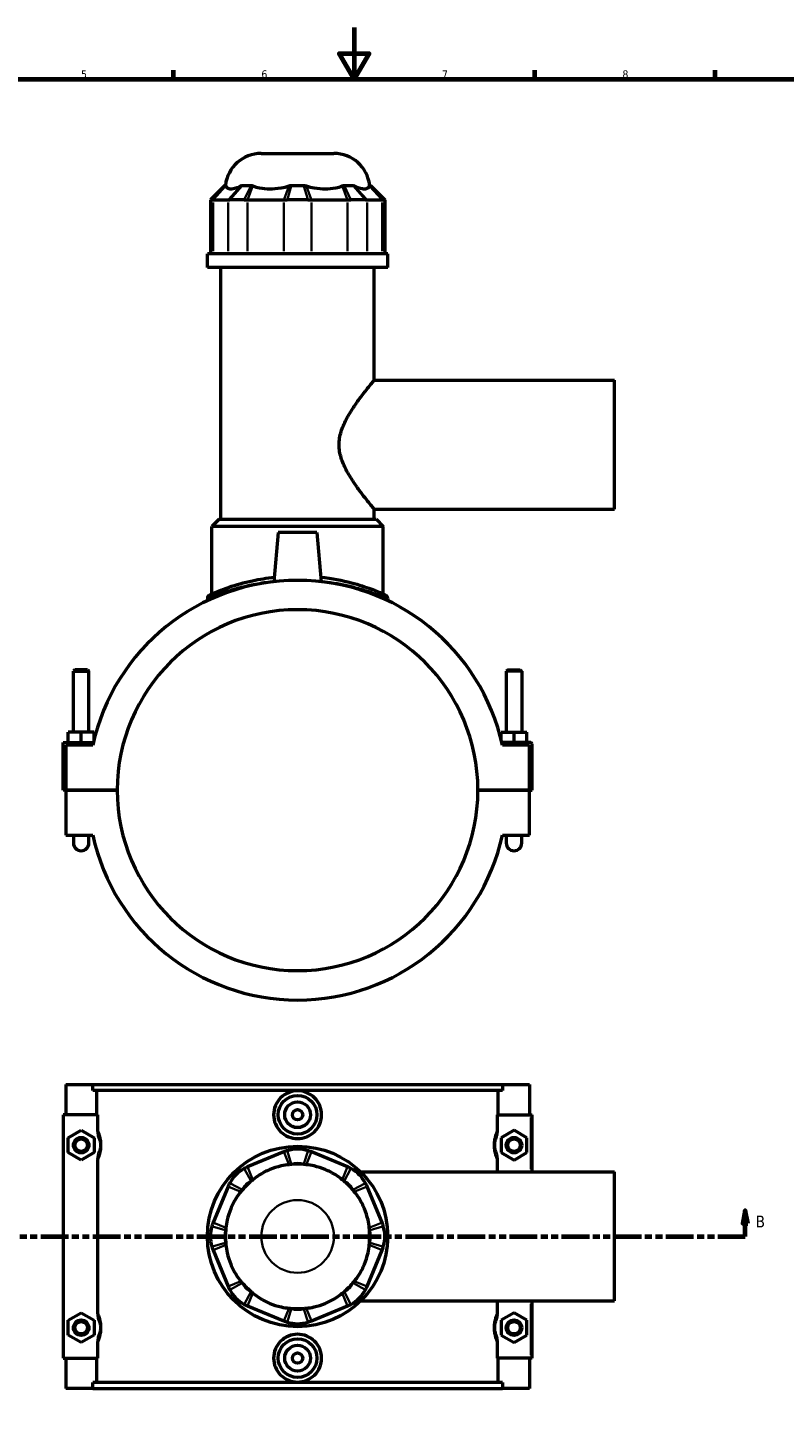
# Model space of a CAD drawing. Header units: millimetres. Extents: x 0 to 898, y -421 to 995.
# Tile 4 of 6: x 294 to 587, y 58 to 594. Entities that reach past the tile are written whole.
import ezdxf

# ---------------------------------------------------------------- set-up
doc = ezdxf.new("R2010")
doc.units = ezdxf.units.MM
doc.linetypes.add('DOUBLE_DASH_CHAIN', pattern=[1.2403, 0.6614, -0.0827, 0.1654, -0.0827, 0.1654, -0.0827])
for name, color, linetype, lineweight in [('Border (ANSI)', 7, 'Continuous', 70), ('Section Line (ANSI)', 7, 'DOUBLE_DASH_CHAIN', 70), ('Visible (ANSI)', 7, 'Continuous', 50), ('Visible Narrow (ANSI)', 7, 'Continuous', 35)]:
    doc.layers.add(name, color=color, linetype=linetype, lineweight=lineweight)
doc.styles.add('Label Text (ANSI)', font='tahoma.ttf')
doc.styles.add('Note Text (ANSI)', font='tahoma.ttf')

# ---------------------------------------------------------------- blocks, each defined once
blk = doc.blocks.new('Borders Default Border')
at = {"layer": 'Border (ANSI)'}
for p, q in [((350.42, 574), (350.42, 577.45)), ((490.58, 574), (490.58, 577.45)), ((560.67, 574), (560.67, 577.45))]:
    blk.add_line(p, q, dxfattribs=at)
at = {"layer": 'Border (ANSI)', "flags": 128}
for points in [[(420.5, 594), (420.5, 574), (414.73, 584), (426.27, 584), (420.5, 574)], [(20, 20), (20, 574), (821, 574), (821, 20), (20, 20)]]:
    blk.add_lwpolyline(points, dxfattribs=at)
at = {"layer": 'Border (ANSI)', "color": 230, "true_color": 0xff0080, "char_height": 3.05, "attachment_point": 7, "style": 'Note Text (ANSI)'}
for s, insert in [('5', (314.48, 574.34)), ('6', (384.49, 574.34)), ('7', (454.6, 574.4)), ('8', (524.63, 574.33))]:
    blk.add_mtext(s, dxfattribs=dict(at, insert=insert))
blk = doc.blocks.new('2dTransSection0')
at = {"layer": 'Section Line (ANSI)', "linetype": 'Continuous'}
for p, q in [((197.71, 135.1), (196.71, 130.1)), ((197.71, 130.1), (197.71, 135.1)), ((198.71, 130.1), (197.71, 135.1)), ((572.3, 135.1), (571.3, 130.1)), ((572.3, 130.1), (572.3, 135.1)), ((573.3, 130.1), (572.3, 135.1)), ((196.71, 130.1), (198.71, 130.1)), ((197.71, 125.1), (197.71, 130.1)), ((571.3, 130.1), (573.3, 130.1)), ((572.3, 125.1), (572.3, 130.1)), ((197.71, 125.1), (208.33, 125.1)), ((561.69, 125.1), (572.3, 125.1))]:
    blk.add_line(p, q, dxfattribs=at)
at = {"layer": 'Section Line (ANSI)', "linetype": 'DOUBLE_DASH_CHAIN', "ltscale": 16.303146}
blk.add_line((197.71, 125.1), (572.3, 125.1), dxfattribs=at)
at = {"layer": 'Section Line (ANSI)', "linetype": 'Continuous', "flags": 128}
for points in [[(198.71, 130.1), (197.71, 135.1), (196.71, 130.1), (198.71, 130.1)], [(573.3, 130.1), (572.3, 135.1), (571.3, 130.1), (573.3, 130.1)]]:
    blk.add_lwpolyline(points, dxfattribs=at)
at = {"layer": 'Section Line (ANSI)'}
for points in [[(198.71, 130.1), (197.71, 135.1), (196.71, 130.1), (198.71, 130.1)], [(573.3, 130.1), (572.3, 135.1), (571.3, 130.1), (573.3, 130.1)]]:
    blk.add_solid(points, dxfattribs=at)
at = {"layer": 'Section Line (ANSI)', "char_height": 4.57, "attachment_point": 7, "style": 'Label Text (ANSI)'}
for insert in [(190.96, 128.6), (576.26, 128.6)]:
    blk.add_mtext('B', dxfattribs=dict(at, insert=insert))

msp = doc.modelspace()

# ---------------------------------------------------------------- linework, layer by layer
at = {"layer": 'Visible (ANSI)'}
for p, q in [((384.438, 545.205), (412.624, 545.205)), ((370.285, 532.815), (364.685, 527.215)), ((370.285, 532.815), (370.634, 532.815)), ((377.11, 532.815), (380.5, 532.815)), ((396.134, 532.815), (400.928, 532.815)), ((416.562, 532.815), (419.953, 532.815)), ((426.428, 532.815), (426.778, 532.815)), ((426.778, 532.815), (432.378, 527.215)), ((365.267, 527.215), (364.685, 527.215)), ((364.685, 527.215), (364.685, 506.265)), ((365.75, 527.215), (371.563, 527.215)), ((377.835, 527.215), (372.185, 527.215)), ((379.14, 527.215), (393.174, 527.215)), ((402.527, 527.215), (394.536, 527.215)), ((403.889, 527.215), (417.922, 527.215)), ((424.878, 527.215), (419.228, 527.215)), ((425.499, 527.215), (431.312, 527.215)), ((432.378, 527.215), (431.796, 527.215)), ((432.378, 527.215), (432.378, 506.265)), ((433.531, 506.265), (363.531, 506.265)), ((363.531, 500.955), (363.531, 506.265)), ((433.531, 500.955), (433.531, 506.265)), ((433.531, 500.955), (363.531, 500.955)), ((368.781, 403.305), (368.781, 500.955)), ((428.281, 457.205), (428.281, 500.955)), ((428.281, 457.205), (521.531, 457.205)), ((521.531, 407.205), (521.531, 457.205)), ((428.281, 407.205), (521.531, 407.205)), ((428.281, 403.305), (428.281, 407.205)), ((368.081, 403.305), (365.281, 400.505)), ((368.081, 403.305), (428.981, 403.305)), ((428.981, 403.305), (431.781, 400.505)), ((431.781, 400.505), (365.281, 400.505)), ((365.281, 374.246), (365.281, 400.505)), ((391.031, 398.205), (389.358, 379.083)), ((406.031, 398.205), (391.031, 398.205)), ((406.031, 398.205), (407.704, 379.083)), ((431.781, 374.246), (431.781, 400.505)), ((363.531, 372.558), (363.531, 371.692)), ((433.531, 372.558), (433.531, 371.692)), ((312.131, 344.922), (311.531, 344.322)), ((311.531, 344.322), (317.531, 344.322)), ((311.531, 320.705), (311.531, 344.322)), ((316.931, 344.922), (312.131, 344.922)), ((316.931, 344.922), (317.531, 344.322)), ((317.531, 320.705), (317.531, 344.322)), ((480.131, 344.922), (479.531, 344.322)), ((485.531, 344.322), (479.531, 344.322)), ((479.531, 344.322), (479.531, 320.705)), ((480.131, 344.922), (484.931, 344.922)), ((484.931, 344.922), (485.531, 344.322)), ((485.531, 344.322), (485.531, 320.705)), ((307.531, 316.705), (319.265, 316.705)), ((307.531, 298.255), (307.531, 316.705)), ((314.531, 320.705), (309.531, 320.705)), ((309.531, 316.705), (309.531, 320.705)), ((319.531, 320.705), (314.531, 320.705)), ((314.531, 316.705), (314.531, 320.705)), ((319.531, 317.809), (319.531, 320.705)), ((477.531, 320.705), (482.531, 320.705)), ((477.531, 317.809), (477.531, 320.705)), ((489.031, 316.705), (477.797, 316.705)), ((482.531, 316.705), (482.531, 320.705)), ((482.531, 320.705), (487.531, 320.705)), ((487.531, 316.705), (487.531, 320.705)), ((489.531, 298.255), (489.531, 316.205)), ((319.039, 315.705), (308.531, 315.705)), ((308.531, 315.705), (308.531, 298.255)), ((488.531, 315.705), (478.024, 315.705)), ((488.531, 298.255), (488.531, 315.705)), ((308.531, 298.255), (307.531, 298.255)), ((308.531, 298.255), (328.531, 298.255)), ((308.531, 298.155), (308.531, 280.705)), ((328.531, 298.155), (308.531, 298.155)), ((311.531, 298.155), (311.531, 298.255)), ((317.531, 298.155), (317.531, 298.255)), ((468.531, 298.255), (488.531, 298.255)), ((488.531, 298.155), (468.531, 298.155)), ((479.531, 298.255), (479.531, 298.155)), ((485.531, 298.255), (485.531, 298.155)), ((488.531, 298.255), (489.531, 298.255)), ((488.531, 280.705), (488.531, 298.155)), ((308.531, 280.705), (319.039, 280.705)), ((311.531, 280.705), (311.531, 277.705)), ((317.531, 277.705), (317.531, 280.705)), ((478.024, 280.705), (488.531, 280.705)), ((479.531, 280.705), (479.531, 277.705)), ((485.531, 277.705), (485.531, 280.705)), ((308.531, 184.101), (308.531, 172.301)), ((308.531, 184.101), (319.039, 184.101)), ((319.039, 184.101), (478.024, 184.101)), ((319.039, 181.741), (319.039, 184.101)), ((478.024, 184.101), (478.024, 181.741)), ((478.024, 184.101), (488.531, 184.101)), ((488.531, 184.101), (488.531, 172.301)), ((478.024, 181.741), (319.039, 181.741)), ((320.674, 172.301), (320.674, 181.741)), ((476.389, 172.301), (476.389, 181.741)), ((320.905, 172.301), (307.531, 172.301)), ((307.531, 172.301), (307.531, 77.901)), ((320.905, 172.301), (320.905, 166.538)), ((476.157, 166.538), (476.157, 172.301)), ((476.157, 172.301), (489.031, 172.301)), ((489.031, 172.301), (489.531, 172.301)), ((489.531, 150.101), (489.531, 172.301)), ((309.531, 163.387), (314.531, 166.274)), ((314.531, 166.274), (319.531, 163.387)), ((482.531, 166.274), (477.531, 163.387)), ((487.531, 163.387), (482.531, 166.274)), ((309.531, 157.614), (309.531, 163.387)), ((319.531, 163.387), (319.531, 157.614)), ((477.531, 163.387), (477.531, 157.614)), ((487.531, 157.614), (487.531, 163.387)), ((314.531, 154.727), (309.531, 157.614)), ((319.531, 157.614), (314.531, 154.727)), ((393.174, 157.881), (379.14, 152.068)), ((417.922, 152.068), (403.889, 157.881)), ((477.531, 157.614), (482.531, 154.727)), ((482.531, 154.727), (487.531, 157.614)), ((320.905, 154.463), (320.905, 95.738)), ((423.026, 150.101), (521.531, 150.101)), ((476.157, 150.101), (476.157, 154.463)), ((521.531, 100.101), (521.531, 150.101)), ((371.563, 144.492), (365.75, 130.458)), ((431.312, 130.458), (425.499, 144.492)), ((365.75, 119.743), (371.563, 105.709)), ((425.499, 105.709), (431.312, 119.743)), ((379.14, 98.133), (393.174, 92.32)), ((403.889, 92.32), (417.922, 98.133)), ((423.026, 100.101), (521.531, 100.101)), ((476.157, 95.738), (476.157, 100.101)), ((489.531, 77.901), (489.531, 100.101)), ((309.531, 92.587), (314.531, 95.474)), ((309.531, 86.814), (309.531, 92.587)), ((314.531, 95.474), (319.531, 92.587)), ((319.531, 92.587), (319.531, 86.814)), ((482.531, 95.474), (477.531, 92.587)), ((477.531, 92.587), (477.531, 86.814)), ((487.531, 92.587), (482.531, 95.474)), ((487.531, 86.814), (487.531, 92.587)), ((314.531, 83.927), (309.531, 86.814)), ((319.531, 86.814), (314.531, 83.927)), ((477.531, 86.814), (482.531, 83.927)), ((482.531, 83.927), (487.531, 86.814)), ((320.905, 83.663), (320.905, 77.901)), ((476.157, 77.901), (476.157, 83.663)), ((307.531, 77.901), (320.905, 77.901)), ((308.531, 77.901), (308.531, 66.101)), ((320.674, 68.461), (320.674, 77.901)), ((489.031, 77.901), (476.157, 77.901)), ((476.389, 68.461), (476.389, 77.901)), ((488.531, 77.901), (488.531, 66.101)), ((489.531, 77.901), (489.031, 77.901)), ((319.039, 66.101), (308.531, 66.101)), ((478.024, 68.461), (319.039, 68.461)), ((319.039, 66.101), (319.039, 68.461)), ((319.039, 66.101), (478.024, 66.101)), ((478.024, 68.461), (478.024, 66.101)), ((488.531, 66.101), (478.024, 66.101))]:
    msp.add_line(p, q, dxfattribs=at)
for centre, radius in [((398.531, 172.301), 7.5), ((398.531, 172.301), 5), ((398.531, 172.301), 2), ((314.531, 160.501), 3), ((314.531, 160.501), 2.4), ((482.531, 160.501), 3), ((482.531, 160.501), 2.4), ((398.531, 125.101), 35), ((314.531, 89.701), 3), ((314.531, 89.701), 2.4), ((482.531, 89.701), 3), ((482.531, 89.701), 2.4), ((398.531, 77.901), 7.5), ((398.531, 77.901), 5), ((398.531, 77.901), 2)]:
    msp.add_circle(centre, radius, dxfattribs=at)
for centre, radius, start, end in [((384.438, 531.205), 14, 90, 173.39637), ((412.624, 531.205), 14, 6.60363, 90), ((398.531, 298.205), 81.396, 12.41543, 167.58457), ((364.931, 372.558), 1.4, 114.31828, 180), ((432.131, 372.558), 1.4, 0, 65.68172), ((398.531, 298.205), 70, 0.04093, 179.95907), ((489.031, 316.205), 0.5, 0, 90), ((398.531, 298.205), 70, 180.04093, 359.95907), ((398.531, 298.205), 81.396, 192.41543, 347.58457), ((314.531, 277.705), 3, 180, 0), ((482.531, 277.705), 3, 180, 0), ((398.531, 144.947), 14, 73.41857, 106.58143), ((384.498, 139.134), 14, 118.41857, 151.58143), ((398.531, 144.947), 8.4, 73.41857, 106.58143), ((398.531, 125.101), 28, 85.08871, 94.91129), ((412.565, 139.134), 14, 28.41857, 61.58143), ((384.498, 139.134), 8.4, 118.41857, 151.58143), ((398.531, 125.101), 28, 130.08871, 139.91129), ((412.565, 139.134), 8.4, 28.41857, 61.58143), ((398.531, 125.101), 28, 40.08871, 49.91129), ((378.685, 125.101), 14, 163.41857, 196.58143), ((418.378, 125.101), 14, 343.41857, 16.58143), ((378.685, 125.101), 8.4, 163.41857, 196.58143), ((398.531, 125.101), 28, 175.08871, 184.91129), ((418.378, 125.101), 8.4, 343.41857, 16.58143), ((398.531, 125.101), 28, 355.08871, 4.91129), ((384.498, 111.067), 14, 208.41857, 241.58143), ((384.498, 111.067), 8.4, 208.41857, 241.58143), ((398.531, 125.101), 28, 220.08871, 229.91129), ((412.565, 111.067), 8.4, 298.41857, 331.58143), ((398.531, 125.101), 28, 310.08871, 319.91129), ((412.565, 111.067), 14, 298.41857, 331.58143), ((398.531, 105.254), 8.4, 253.41857, 286.58143), ((398.531, 125.101), 28, 265.08871, 274.91129), ((398.531, 105.254), 14, 253.41857, 286.58143)]:
    msp.add_arc(centre, radius, start, end, dxfattribs=at)
for points in [[(370.634, 532.815), (370.652, 532.745), (370.674, 532.664), (370.701, 532.574)], [(376.514, 532.574), (376.71, 532.665), (376.909, 532.746), (377.11, 532.815)], [(380.5, 532.815), (380.729, 532.745), (380.959, 532.664), (381.191, 532.574)], [(395.224, 532.574), (395.529, 532.665), (395.832, 532.746), (396.134, 532.815)], [(400.928, 532.815), (401.234, 532.745), (401.538, 532.664), (401.838, 532.574)], [(415.872, 532.574), (416.106, 532.665), (416.336, 532.746), (416.562, 532.815)], [(419.953, 532.815), (420.156, 532.745), (420.355, 532.664), (420.548, 532.574)], [(426.361, 532.574), (426.388, 532.665), (426.41, 532.746), (426.428, 532.815)], [(396.134, 152.998), (395.828, 152.98), (395.525, 152.957), (395.224, 152.931)], [(401.838, 152.931), (401.534, 152.958), (401.23, 152.98), (400.928, 152.998)], [(381.191, 147.118), (380.956, 146.922), (380.726, 146.723), (380.5, 146.522)], [(416.562, 146.522), (416.333, 146.725), (416.103, 146.924), (415.872, 147.118)], [(377.11, 143.132), (376.906, 142.903), (376.708, 142.672), (376.514, 142.441)], [(420.548, 142.441), (420.352, 142.675), (420.153, 142.906), (419.953, 143.132)], [(370.701, 128.407), (370.674, 128.103), (370.652, 127.8), (370.634, 127.498)], [(426.428, 127.498), (426.41, 127.804), (426.388, 128.107), (426.361, 128.407)], [(370.634, 122.703), (370.652, 122.397), (370.674, 122.094), (370.701, 121.794)], [(426.361, 121.794), (426.388, 122.098), (426.41, 122.401), (426.428, 122.703)], [(376.514, 107.76), (376.71, 107.526), (376.909, 107.295), (377.11, 107.069)], [(419.953, 107.069), (420.156, 107.298), (420.355, 107.529), (420.548, 107.76)], [(380.5, 103.679), (380.729, 103.476), (380.959, 103.277), (381.191, 103.083)], [(415.872, 103.083), (416.106, 103.279), (416.336, 103.478), (416.562, 103.679)], [(395.224, 97.27), (395.529, 97.243), (395.832, 97.221), (396.134, 97.203)], [(400.928, 97.203), (401.234, 97.221), (401.538, 97.244), (401.838, 97.27)]]:
    msp.add_open_spline(points, degree=3, dxfattribs=at)
for points, knots in [([(370.701, 532.574), (370.792, 532.276), (370.955, 532.026), (371.532, 531.581), (372.024, 531.461), (372.579, 531.461), (373.133, 531.461), (373.849, 531.581), (375.248, 532.026), (375.873, 532.276), (376.514, 532.574)], [-0.7350126, -0.7350126, -0.7350126, -0.7350126, -0.4346771, -0.4346771, 0, 0, 0, 0.4346771, 0.4346771, 0.7350126, 0.7350126, 0.7350126, 0.7350126]), ([(381.191, 532.574), (381.96, 532.276), (382.817, 532.026), (385.032, 531.581), (386.443, 531.461), (387.781, 531.461), (389.12, 531.461), (390.624, 531.581), (393.179, 532.026), (394.227, 532.276), (395.224, 532.574)], [-0.7350126, -0.7350126, -0.7350126, -0.7350126, -0.4346771, -0.4346771, 0, 0, 0, 0.4346771, 0.4346771, 0.7350126, 0.7350126, 0.7350126, 0.7350126]), ([(401.838, 532.574), (402.836, 532.276), (403.883, 532.026), (406.439, 531.581), (407.942, 531.461), (409.281, 531.461), (410.62, 531.461), (412.031, 531.581), (414.246, 532.026), (415.102, 532.276), (415.872, 532.574)], [-0.7350126, -0.7350126, -0.7350126, -0.7350126, -0.4346771, -0.4346771, 0, 0, 0, 0.4346771, 0.4346771, 0.7350126, 0.7350126, 0.7350126, 0.7350126]), ([(420.548, 532.574), (421.19, 532.276), (421.815, 532.026), (423.214, 531.581), (423.929, 531.461), (424.484, 531.461), (425.038, 531.461), (425.53, 531.581), (426.107, 532.026), (426.27, 532.276), (426.361, 532.574)], [-0.7350126, -0.7350126, -0.7350126, -0.7350126, -0.4346771, -0.4346771, 0, 0, 0, 0.4346771, 0.4346771, 0.7350126, 0.7350126, 0.7350126, 0.7350126]), ([(365.267, 527.215), (365.336, 527.215), (365.41, 527.215), (365.572, 527.215), (365.658, 527.215), (365.75, 527.215)], [0.28940049, 0.28940049, 0.28940049, 0.28940049, 0.34104978, 0.34104978, 0.39269908, 0.39269908, 0.39269908, 0.39269908]), ([(371.563, 527.215), (371.656, 527.215), (371.754, 527.215), (371.961, 527.215), (372.07, 527.215), (372.185, 527.215)], [-0.39269908, -0.39269908, -0.39269908, -0.39269908, -0.34104978, -0.34104978, -0.28940049, -0.28940049, -0.28940049, -0.28940049]), ([(377.835, 527.215), (378.047, 527.215), (378.262, 527.215), (378.697, 527.215), (378.917, 527.215), (379.14, 527.215)], [0.28940049, 0.28940049, 0.28940049, 0.28940049, 0.34104978, 0.34104978, 0.39269908, 0.39269908, 0.39269908, 0.39269908]), ([(393.174, 527.215), (393.396, 527.215), (393.621, 527.215), (394.076, 527.215), (394.305, 527.215), (394.536, 527.215)], [-0.39269908, -0.39269908, -0.39269908, -0.39269908, -0.34104978, -0.34104978, -0.28940049, -0.28940049, -0.28940049, -0.28940049]), ([(402.527, 527.215), (402.758, 527.215), (402.987, 527.215), (403.441, 527.215), (403.666, 527.215), (403.889, 527.215)], [0.28940049, 0.28940049, 0.28940049, 0.28940049, 0.34104978, 0.34104978, 0.39269908, 0.39269908, 0.39269908, 0.39269908]), ([(417.922, 527.215), (418.145, 527.215), (418.365, 527.215), (418.801, 527.215), (419.016, 527.215), (419.228, 527.215)], [-0.39269908, -0.39269908, -0.39269908, -0.39269908, -0.34104978, -0.34104978, -0.28940049, -0.28940049, -0.28940049, -0.28940049]), ([(424.878, 527.215), (424.992, 527.215), (425.102, 527.215), (425.309, 527.215), (425.407, 527.215), (425.499, 527.215)], [0.28940049, 0.28940049, 0.28940049, 0.28940049, 0.34104978, 0.34104978, 0.39269908, 0.39269908, 0.39269908, 0.39269908]), ([(431.312, 527.215), (431.404, 527.215), (431.491, 527.215), (431.652, 527.215), (431.727, 527.215), (431.796, 527.215)], [-0.39269908, -0.39269908, -0.39269908, -0.39269908, -0.34104978, -0.34104978, -0.28940049, -0.28940049, -0.28940049, -0.28940049]), ([(428.281, 407.205), (428.281, 407.205), (428.138, 407.375), (427.57, 408.055), (427.145, 408.566), (426.073, 409.876), (425.425, 410.676), (424.004, 412.48), (423.231, 413.483), (421.653, 415.619), (420.783, 416.84), (419.047, 419.485), (418.179, 420.908), (416.622, 423.908), (415.932, 425.485), (414.947, 428.762), (414.658, 430.463), (414.658, 433.947), (414.947, 435.648), (415.932, 438.925), (416.622, 440.503), (418.179, 443.503), (419.047, 444.926), (420.783, 447.571), (421.653, 448.791), (423.231, 450.928), (424.004, 451.931), (425.425, 453.735), (426.073, 454.535), (427.145, 455.845), (427.57, 456.356), (428.138, 457.036), (428.281, 457.205), (428.281, 457.205)], [4.0905931, 4.0905931, 4.0905931, 4.0905931, 4.5906728, 4.5906728, 5.0907525, 5.0907525, 5.5908322, 5.5908322, 6.0909119, 6.0909119, 6.6134805, 6.6134805, 7.136049, 7.136049, 7.6586176, 7.6586176, 8.1811862, 8.1811862, 8.7037547, 8.7037547, 9.2263233, 9.2263233, 9.7488919, 9.7488919, 10.2714604, 10.2714604, 10.7715401, 10.7715401, 11.2716198, 11.2716198, 11.7716996, 11.7716996, 12.2717793, 12.2717793, 12.2717793, 12.2717793]), ([(389.502, 380.703), (386.525, 380.376), (383.672, 379.9), (377.576, 378.587), (374.497, 377.686), (368.8, 375.761), (366.49, 374.774), (364.674, 373.98), (364.359, 373.84), (364.358, 373.838)], [16.9431715, 16.9431715, 16.9431715, 16.9431715, 17.8604782, 17.8604782, 19.0748811, 19.0748811, 20.5952155, 20.5952155, 21.3885978, 21.3885978, 21.3885978, 21.3885978]), ([(432.708, 373.834), (432.708, 373.834), (432.292, 374.025), (430.537, 374.785), (429.048, 375.411), (425.028, 376.885), (422.429, 377.743), (415.934, 379.433), (411.881, 380.226), (407.561, 380.703)], [10.6942953, 10.6942953, 10.6942953, 10.6942953, 11.5988181, 11.5988181, 12.6643044, 12.6643044, 13.8076192, 13.8076192, 15.1397254, 15.1397254, 15.1397254, 15.1397254]), ([(407.846, 172.301), (407.846, 171.132), (407.61, 169.887), (406.655, 167.601), (405.936, 166.559), (404.28, 164.917), (403.234, 164.207), (400.943, 163.265), (399.698, 163.033), (397.364, 163.033), (396.119, 163.265), (393.828, 164.207), (392.782, 164.917), (391.127, 166.559), (390.407, 167.601), (389.452, 169.887), (389.216, 171.132), (389.216, 173.469), (389.452, 174.714), (390.407, 177), (391.127, 178.042), (392.782, 179.684), (393.828, 180.394), (396.119, 181.336), (397.364, 181.568), (399.698, 181.568), (400.943, 181.336), (403.234, 180.394), (404.28, 179.684), (405.936, 178.042), (406.655, 177), (407.61, 174.714), (407.846, 173.469), (407.846, 172.301)], [0, 0, 0, 0, 0.3505373, 0.3505373, 0.7010747, 0.7010747, 1.0511954, 1.0511954, 1.4013162, 1.4013162, 1.7514369, 1.7514369, 2.1015577, 2.1015577, 2.452095, 2.452095, 2.8026324, 2.8026324, 3.1531697, 3.1531697, 3.503707, 3.503707, 3.8538278, 3.8538278, 4.2039485, 4.2039485, 4.5540693, 4.5540693, 4.9041901, 4.9041901, 5.2547274, 5.2547274, 5.6052647, 5.6052647, 5.6052647, 5.6052647]), ([(320.905, 166.538), (320.905, 165.921), (320.973, 165.307), (321.211, 164.161), (321.367, 163.635), (321.56, 163.116)], [-0.35221227, -0.35221227, -0.35221227, -0.35221227, -0.1661957, -0.1661957, 0, 0, 0, 0]), ([(475.502, 163.116), (475.7, 163.647), (475.859, 164.186), (476.092, 165.333), (476.157, 165.934), (476.157, 166.538)], [-0.35055077, -0.35055077, -0.35055077, -0.35055077, -0.18121629, -0.18121629, 0, 0, 0, 0]), ([(321.56, 163.116), (321.584, 163.052), (321.608, 162.986), (321.68, 162.774), (321.728, 162.619), (321.824, 162.264), (321.871, 162.061), (321.938, 161.689), (321.962, 161.53), (322, 161.2), (322.014, 161.03), (322.028, 160.739), (322.031, 160.62), (322.031, 160.501), (322.031, 160.381), (322.028, 160.262), (322.014, 159.971), (322, 159.801), (321.962, 159.471), (321.938, 159.312), (321.871, 158.941), (321.824, 158.738), (321.728, 158.382), (321.68, 158.227), (321.608, 158.015), (321.584, 157.949), (321.56, 157.885)], [0.8813433, 0.8813433, 0.8813433, 0.8813433, 0.946778, 0.946778, 1.0837523, 1.0837523, 1.2350656, 1.2350656, 1.3387175, 1.3387175, 1.440437, 1.440437, 1.5096969, 1.5096969, 1.5096969, 1.5789567, 1.5789567, 1.6806763, 1.6806763, 1.7843281, 1.7843281, 1.9356414, 1.9356414, 2.0726158, 2.0726158, 2.1380505, 2.1380505, 2.1380505, 2.1380505]), ([(475.502, 157.885), (475.478, 157.949), (475.455, 158.015), (475.382, 158.227), (475.334, 158.382), (475.239, 158.738), (475.192, 158.941), (475.124, 159.312), (475.1, 159.471), (475.062, 159.801), (475.048, 159.971), (475.034, 160.262), (475.031, 160.381), (475.031, 160.501), (475.031, 160.62), (475.034, 160.739), (475.048, 161.03), (475.062, 161.2), (475.1, 161.53), (475.124, 161.689), (475.192, 162.061), (475.239, 162.264), (475.334, 162.619), (475.382, 162.774), (475.455, 162.986), (475.478, 163.052), (475.502, 163.116)], [0.8813433, 0.8813433, 0.8813433, 0.8813433, 0.9467782, 0.9467782, 1.0837524, 1.0837524, 1.2350656, 1.2350656, 1.3387175, 1.3387175, 1.440437, 1.440437, 1.5096969, 1.5096969, 1.5096969, 1.5789567, 1.5789567, 1.6806763, 1.6806763, 1.7843281, 1.7843281, 1.9356413, 1.9356413, 2.0726156, 2.0726156, 2.1380505, 2.1380505, 2.1380505, 2.1380505]), ([(321.56, 157.885), (321.363, 157.354), (321.203, 156.815), (320.97, 155.668), (320.905, 155.067), (320.905, 154.463)], [-0.35055077, -0.35055077, -0.35055077, -0.35055077, -0.18121629, -0.18121629, 0, 0, 0, 0]), ([(394.536, 158.365), (394.305, 158.296), (394.076, 158.221), (393.621, 158.06), (393.396, 157.974), (393.174, 157.881)], [0.28940049, 0.28940049, 0.28940049, 0.28940049, 0.34104978, 0.34104978, 0.39269908, 0.39269908, 0.39269908, 0.39269908]), ([(403.889, 157.881), (403.666, 157.974), (403.441, 158.06), (402.987, 158.221), (402.758, 158.296), (402.527, 158.365)], [-0.39269908, -0.39269908, -0.39269908, -0.39269908, -0.34104978, -0.34104978, -0.28940049, -0.28940049, -0.28940049, -0.28940049]), ([(476.157, 154.463), (476.157, 155.08), (476.089, 155.694), (475.852, 156.84), (475.695, 157.366), (475.502, 157.885)], [-0.35221227, -0.35221227, -0.35221227, -0.35221227, -0.1661957, -0.1661957, 0, 0, 0, 0]), ([(379.14, 152.068), (378.917, 151.976), (378.697, 151.878), (378.262, 151.671), (378.047, 151.562), (377.835, 151.447)], [-0.39269908, -0.39269908, -0.39269908, -0.39269908, -0.34104978, -0.34104978, -0.28940049, -0.28940049, -0.28940049, -0.28940049]), ([(395.224, 152.931), (394.227, 152.84), (393.179, 152.676), (390.624, 152.099), (389.12, 151.607), (387.781, 151.053), (386.443, 150.498), (385.032, 149.783), (382.817, 148.384), (381.96, 147.759), (381.191, 147.118)], [-0.7350126, -0.7350126, -0.7350126, -0.7350126, -0.4346771, -0.4346771, 0, 0, 0, 0.4346771, 0.4346771, 0.7350126, 0.7350126, 0.7350126, 0.7350126]), ([(415.872, 147.118), (415.102, 147.759), (414.246, 148.384), (412.031, 149.783), (410.62, 150.498), (409.281, 151.053), (407.942, 151.607), (406.439, 152.099), (403.883, 152.676), (402.836, 152.84), (401.838, 152.931)], [-0.7350126, -0.7350126, -0.7350126, -0.7350126, -0.4346771, -0.4346771, 0, 0, 0, 0.4346771, 0.4346771, 0.7350126, 0.7350126, 0.7350126, 0.7350126]), ([(419.228, 151.447), (419.016, 151.562), (418.801, 151.671), (418.365, 151.878), (418.145, 151.976), (417.922, 152.068)], [0.28940049, 0.28940049, 0.28940049, 0.28940049, 0.34104978, 0.34104978, 0.39269908, 0.39269908, 0.39269908, 0.39269908]), ([(372.185, 145.797), (372.07, 145.585), (371.961, 145.37), (371.754, 144.935), (371.656, 144.714), (371.563, 144.492)], [0.28940049, 0.28940049, 0.28940049, 0.28940049, 0.34104978, 0.34104978, 0.39269908, 0.39269908, 0.39269908, 0.39269908]), ([(425.499, 144.492), (425.407, 144.714), (425.309, 144.935), (425.102, 145.37), (424.992, 145.585), (424.878, 145.797)], [-0.39269908, -0.39269908, -0.39269908, -0.39269908, -0.34104978, -0.34104978, -0.28940049, -0.28940049, -0.28940049, -0.28940049]), ([(376.514, 142.441), (375.873, 141.671), (375.248, 140.815), (373.849, 138.6), (373.133, 137.189), (372.579, 135.85), (372.024, 134.512), (371.532, 133.008), (370.955, 130.453), (370.792, 129.405), (370.701, 128.407)], [-0.7350126, -0.7350126, -0.7350126, -0.7350126, -0.4346771, -0.4346771, 0, 0, 0, 0.4346771, 0.4346771, 0.7350126, 0.7350126, 0.7350126, 0.7350126]), ([(426.361, 128.407), (426.27, 129.405), (426.107, 130.453), (425.53, 133.008), (425.038, 134.512), (424.484, 135.85), (423.929, 137.189), (423.214, 138.6), (421.815, 140.815), (421.19, 141.671), (420.548, 142.441)], [-0.7350126, -0.7350126, -0.7350126, -0.7350126, -0.4346771, -0.4346771, 0, 0, 0, 0.4346771, 0.4346771, 0.7350126, 0.7350126, 0.7350126, 0.7350126]), ([(365.75, 130.458), (365.658, 130.235), (365.572, 130.01), (365.41, 129.556), (365.336, 129.327), (365.267, 129.096)], [-0.39269908, -0.39269908, -0.39269908, -0.39269908, -0.34104978, -0.34104978, -0.28940049, -0.28940049, -0.28940049, -0.28940049]), ([(431.796, 129.096), (431.727, 129.327), (431.652, 129.556), (431.491, 130.01), (431.404, 130.235), (431.312, 130.458)], [0.28940049, 0.28940049, 0.28940049, 0.28940049, 0.34104978, 0.34104978, 0.39269908, 0.39269908, 0.39269908, 0.39269908]), ([(365.267, 121.105), (365.336, 120.874), (365.41, 120.645), (365.572, 120.191), (365.658, 119.966), (365.75, 119.743)], [0.28940049, 0.28940049, 0.28940049, 0.28940049, 0.34104978, 0.34104978, 0.39269908, 0.39269908, 0.39269908, 0.39269908]), ([(370.701, 121.794), (370.792, 120.796), (370.955, 119.748), (371.532, 117.193), (372.024, 115.689), (372.579, 114.351), (373.133, 113.012), (373.849, 111.601), (375.248, 109.386), (375.873, 108.53), (376.514, 107.76)], [-0.7350126, -0.7350126, -0.7350126, -0.7350126, -0.4346771, -0.4346771, 0, 0, 0, 0.4346771, 0.4346771, 0.7350126, 0.7350126, 0.7350126, 0.7350126]), ([(420.548, 107.76), (421.19, 108.53), (421.815, 109.386), (423.214, 111.601), (423.929, 113.012), (424.484, 114.351), (425.038, 115.689), (425.53, 117.193), (426.107, 119.748), (426.27, 120.796), (426.361, 121.794)], [-0.7350126, -0.7350126, -0.7350126, -0.7350126, -0.4346771, -0.4346771, 0, 0, 0, 0.4346771, 0.4346771, 0.7350126, 0.7350126, 0.7350126, 0.7350126]), ([(431.312, 119.743), (431.404, 119.966), (431.491, 120.191), (431.652, 120.645), (431.727, 120.874), (431.796, 121.105)], [-0.39269908, -0.39269908, -0.39269908, -0.39269908, -0.34104978, -0.34104978, -0.28940049, -0.28940049, -0.28940049, -0.28940049]), ([(371.563, 105.709), (371.656, 105.487), (371.754, 105.266), (371.961, 104.831), (372.07, 104.616), (372.185, 104.404)], [-0.39269908, -0.39269908, -0.39269908, -0.39269908, -0.34104978, -0.34104978, -0.28940049, -0.28940049, -0.28940049, -0.28940049]), ([(381.191, 103.083), (381.96, 102.442), (382.817, 101.817), (385.032, 100.418), (386.443, 99.703), (387.781, 99.148), (389.12, 98.594), (390.624, 98.102), (393.179, 97.525), (394.227, 97.361), (395.224, 97.27)], [-0.7350126, -0.7350126, -0.7350126, -0.7350126, -0.4346771, -0.4346771, 0, 0, 0, 0.4346771, 0.4346771, 0.7350126, 0.7350126, 0.7350126, 0.7350126]), ([(401.838, 97.27), (402.836, 97.361), (403.883, 97.525), (406.439, 98.102), (407.942, 98.594), (409.281, 99.148), (410.62, 99.703), (412.031, 100.418), (414.246, 101.817), (415.102, 102.442), (415.872, 103.083)], [-0.7350126, -0.7350126, -0.7350126, -0.7350126, -0.4346771, -0.4346771, 0, 0, 0, 0.4346771, 0.4346771, 0.7350126, 0.7350126, 0.7350126, 0.7350126]), ([(424.878, 104.404), (424.992, 104.616), (425.102, 104.831), (425.309, 105.266), (425.407, 105.487), (425.499, 105.709)], [0.28940049, 0.28940049, 0.28940049, 0.28940049, 0.34104978, 0.34104978, 0.39269908, 0.39269908, 0.39269908, 0.39269908]), ([(377.835, 98.754), (378.047, 98.639), (378.262, 98.53), (378.697, 98.323), (378.917, 98.225), (379.14, 98.133)], [0.28940049, 0.28940049, 0.28940049, 0.28940049, 0.34104978, 0.34104978, 0.39269908, 0.39269908, 0.39269908, 0.39269908]), ([(417.922, 98.133), (418.145, 98.225), (418.365, 98.323), (418.801, 98.53), (419.016, 98.639), (419.228, 98.754)], [-0.39269908, -0.39269908, -0.39269908, -0.39269908, -0.34104978, -0.34104978, -0.28940049, -0.28940049, -0.28940049, -0.28940049]), ([(320.905, 95.738), (320.905, 95.121), (320.973, 94.507), (321.211, 93.361), (321.367, 92.835), (321.56, 92.316)], [-0.35221227, -0.35221227, -0.35221227, -0.35221227, -0.1661957, -0.1661957, 0, 0, 0, 0]), ([(321.56, 92.316), (321.584, 92.252), (321.608, 92.186), (321.68, 91.974), (321.728, 91.819), (321.824, 91.464), (321.871, 91.261), (321.938, 90.889), (321.962, 90.73), (322, 90.4), (322.014, 90.23), (322.028, 89.939), (322.031, 89.82), (322.031, 89.701), (322.031, 89.581), (322.028, 89.462), (322.014, 89.171), (322, 89.001), (321.962, 88.671), (321.938, 88.512), (321.871, 88.141), (321.824, 87.938), (321.728, 87.582), (321.68, 87.427), (321.608, 87.215), (321.584, 87.149), (321.56, 87.085)], [0.8813433, 0.8813433, 0.8813433, 0.8813433, 0.9467781, 0.9467781, 1.0837524, 1.0837524, 1.2350656, 1.2350656, 1.3387175, 1.3387175, 1.440437, 1.440437, 1.5096969, 1.5096969, 1.5096969, 1.5789567, 1.5789567, 1.6806763, 1.6806763, 1.7843281, 1.7843281, 1.9356414, 1.9356414, 2.0726156, 2.0726156, 2.1380505, 2.1380505, 2.1380505, 2.1380505]), ([(393.174, 92.32), (393.396, 92.227), (393.621, 92.141), (394.076, 91.98), (394.305, 91.905), (394.536, 91.836)], [-0.39269908, -0.39269908, -0.39269908, -0.39269908, -0.34104978, -0.34104978, -0.28940049, -0.28940049, -0.28940049, -0.28940049]), ([(402.527, 91.836), (402.758, 91.905), (402.987, 91.98), (403.441, 92.141), (403.666, 92.227), (403.889, 92.32)], [0.28940049, 0.28940049, 0.28940049, 0.28940049, 0.34104978, 0.34104978, 0.39269908, 0.39269908, 0.39269908, 0.39269908]), ([(475.502, 87.085), (475.478, 87.149), (475.455, 87.215), (475.382, 87.427), (475.334, 87.582), (475.239, 87.938), (475.192, 88.141), (475.124, 88.512), (475.1, 88.671), (475.062, 89.001), (475.048, 89.171), (475.034, 89.462), (475.031, 89.581), (475.031, 89.701), (475.031, 89.82), (475.034, 89.939), (475.048, 90.23), (475.062, 90.4), (475.1, 90.73), (475.124, 90.889), (475.192, 91.261), (475.239, 91.464), (475.334, 91.819), (475.382, 91.974), (475.455, 92.186), (475.478, 92.252), (475.502, 92.316)], [0.8807759, 0.8807759, 0.8807759, 0.8807759, 0.9462131, 0.9462131, 1.0831859, 1.0831859, 1.2344988, 1.2344988, 1.3381502, 1.3381502, 1.4398697, 1.4398697, 1.5091295, 1.5091295, 1.5091295, 1.5783893, 1.5783893, 1.6801088, 1.6801088, 1.7837602, 1.7837602, 1.9350731, 1.9350731, 2.0720459, 2.0720459, 2.1374831, 2.1374831, 2.1374831, 2.1374831]), ([(475.502, 92.316), (475.7, 92.847), (475.859, 93.386), (476.092, 94.533), (476.157, 95.134), (476.157, 95.738)], [-0.35055077, -0.35055077, -0.35055077, -0.35055077, -0.18121629, -0.18121629, 0, 0, 0, 0]), ([(321.56, 87.085), (321.363, 86.554), (321.203, 86.015), (320.97, 84.868), (320.905, 84.267), (320.905, 83.663)], [-0.35055077, -0.35055077, -0.35055077, -0.35055077, -0.18121629, -0.18121629, 0, 0, 0, 0]), ([(407.846, 77.901), (407.846, 76.732), (407.61, 75.487), (406.655, 73.201), (405.936, 72.159), (404.28, 70.517), (403.234, 69.807), (400.943, 68.865), (399.698, 68.633), (397.364, 68.633), (396.119, 68.865), (393.828, 69.807), (392.782, 70.517), (391.127, 72.159), (390.407, 73.201), (389.452, 75.487), (389.216, 76.732), (389.216, 77.901), (389.216, 79.069), (389.452, 80.314), (390.407, 82.6), (391.127, 83.642), (392.782, 85.284), (393.828, 85.994), (396.119, 86.936), (397.364, 87.168), (399.698, 87.168), (400.943, 86.936), (403.234, 85.994), (404.28, 85.284), (405.936, 83.642), (406.655, 82.6), (407.61, 80.314), (407.846, 79.069), (407.846, 77.901)], [2.8026324, 2.8026324, 2.8026324, 2.8026324, 3.1531697, 3.1531697, 3.503707, 3.503707, 3.8538278, 3.8538278, 4.2039485, 4.2039485, 4.5540693, 4.5540693, 4.9041901, 4.9041901, 5.2547274, 5.2547274, 5.6052647, 5.6052647, 5.6052647, 5.9558021, 5.9558021, 6.3063394, 6.3063394, 6.6564602, 6.6564602, 7.0065809, 7.0065809, 7.3567017, 7.3567017, 7.7068224, 7.7068224, 8.0573598, 8.0573598, 8.4078971, 8.4078971, 8.4078971, 8.4078971]), ([(476.157, 83.663), (476.157, 84.28), (476.089, 84.894), (475.852, 86.04), (475.695, 86.566), (475.502, 87.085)], [-0.35221227, -0.35221227, -0.35221227, -0.35221227, -0.1661957, -0.1661957, 0, 0, 0, 0])]:
    msp.add_open_spline(points, degree=3, knots=knots, dxfattribs=at)
at = {"layer": 'Visible Narrow (ANSI)'}
for p, q in [((365.535, 527.495), (370.366, 532.535)), ((365.998, 527.483), (370.454, 532.306)), ((376.267, 532.306), (371.811, 527.483)), ((376.864, 532.535), (372.431, 527.495)), ((377.968, 527.495), (380.367, 532.535)), ((379.243, 527.483), (381.088, 532.306)), ((395.122, 532.306), (393.276, 527.483)), ((396.054, 532.535), (394.616, 527.495)), ((402.447, 527.495), (401.008, 532.535)), ((403.786, 527.483), (401.941, 532.306)), ((415.974, 532.306), (417.82, 527.483)), ((416.696, 532.535), (419.094, 527.495)), ((424.631, 527.495), (420.199, 532.535)), ((425.252, 527.483), (420.796, 532.306)), ((426.609, 532.306), (431.065, 527.483)), ((426.697, 532.535), (431.527, 527.495)), ((365.75, 507.313), (365.75, 526.168)), ((371.563, 526.168), (371.563, 507.313)), ((379.14, 507.313), (379.14, 526.168)), ((393.174, 526.168), (393.174, 507.313)), ((403.889, 507.313), (403.889, 526.168)), ((417.922, 526.168), (417.922, 507.313)), ((425.499, 507.313), (425.499, 526.168)), ((431.312, 526.168), (431.312, 507.313)), ((489.031, 171.191), (489.031, 151.211)), ((393.276, 157.634), (395.122, 153.178)), ((394.616, 158.096), (396.054, 153.266)), ((401.008, 153.266), (402.447, 158.096)), ((401.941, 153.178), (403.786, 157.634)), ((380.367, 146.768), (377.968, 151.201)), ((381.088, 147.365), (379.243, 151.821)), ((417.82, 151.821), (415.974, 147.365)), ((419.094, 151.201), (416.696, 146.768)), ((372.431, 145.664), (376.864, 143.265)), ((420.199, 143.265), (424.631, 145.664)), ((371.811, 144.389), (376.267, 142.544)), ((420.796, 142.544), (425.252, 144.389)), ((370.366, 127.578), (365.535, 129.016)), ((370.454, 128.51), (365.998, 130.356)), ((431.065, 130.356), (426.609, 128.51)), ((431.527, 129.016), (426.697, 127.578)), ((365.535, 121.185), (370.366, 122.623)), ((365.998, 119.845), (370.454, 121.691)), ((426.609, 121.691), (431.065, 119.845)), ((426.697, 122.623), (431.527, 121.185)), ((376.267, 107.658), (371.811, 105.812)), ((425.252, 105.812), (420.796, 107.658)), ((376.864, 106.936), (372.431, 104.537)), ((377.968, 99), (380.367, 103.433)), ((379.243, 98.38), (381.088, 102.836)), ((415.974, 102.836), (417.82, 98.38)), ((416.696, 103.433), (419.094, 99)), ((424.631, 104.537), (420.199, 106.936)), ((395.122, 97.023), (393.276, 92.567)), ((396.054, 96.935), (394.616, 92.105)), ((402.447, 92.105), (401.008, 96.935)), ((403.786, 92.567), (401.941, 97.023)), ((489.031, 98.991), (489.031, 79.011))]:
    msp.add_line(p, q, dxfattribs=at)
msp.add_circle((398.531, 125.101), 14.093, dxfattribs=at)
msp.add_arc((432.131, 372.558), 1.4, 3.28409, 62.39764, dxfattribs=at)
for points, knots in [([(363.611, 372.596), (363.742, 372.651), (364.037, 372.777), (365.718, 373.482), (368.084, 374.453), (373.918, 376.345), (377.071, 377.231), (382.69, 378.393), (384.891, 378.768), (387.182, 379.064)], [-21.1658418, -21.1658418, -21.1658418, -21.1658418, -20.5952155, -20.5952155, -19.0748811, -19.0748811, -17.8604782, -17.8604782, -17.1562345, -17.1562345, -17.1562345, -17.1562345]), ([(409.879, 379.063), (413.516, 378.59), (416.926, 377.919), (423.004, 376.401), (425.667, 375.558), (429.784, 374.108), (431.308, 373.493), (432.902, 372.831), (433.297, 372.66), (433.454, 372.592)], [-14.9266622, -14.9266622, -14.9266622, -14.9266622, -13.8076192, -13.8076192, -12.6643044, -12.6643044, -11.5988181, -11.5988181, -10.9170515, -10.9170515, -10.9170515, -10.9170515]), ([(321.093, 154.853), (321.229, 155.146), (321.366, 155.468), (321.604, 156.105), (321.706, 156.406), (321.909, 157.092), (322.008, 157.484), (322.151, 158.203), (322.202, 158.511), (322.283, 159.148), (322.313, 159.476), (322.342, 160.039), (322.349, 160.27), (322.349, 160.501), (322.349, 160.731), (322.342, 160.962), (322.313, 161.525), (322.283, 161.853), (322.202, 162.49), (322.151, 162.798), (322.008, 163.517), (321.909, 163.909), (321.706, 164.595), (321.604, 164.896), (321.366, 165.533), (321.229, 165.855), (321.093, 166.148)], [-2.2498704, -2.2498704, -2.2498704, -2.2498704, -2.0726158, -2.0726158, -1.9356414, -1.9356414, -1.7843281, -1.7843281, -1.6806763, -1.6806763, -1.5789567, -1.5789567, -1.5096969, -1.5096969, -1.5096969, -1.440437, -1.440437, -1.3387175, -1.3387175, -1.2350656, -1.2350656, -1.0837523, -1.0837523, -0.946778, -0.946778, -0.7695234, -0.7695234, -0.7695234, -0.7695234]), ([(475.969, 166.148), (475.833, 165.855), (475.696, 165.533), (475.458, 164.896), (475.356, 164.595), (475.154, 163.909), (475.054, 163.517), (474.911, 162.798), (474.86, 162.49), (474.779, 161.853), (474.749, 161.525), (474.72, 160.962), (474.714, 160.731), (474.714, 160.501), (474.714, 160.27), (474.72, 160.039), (474.749, 159.476), (474.779, 159.148), (474.86, 158.511), (474.911, 158.203), (475.054, 157.484), (475.154, 157.092), (475.356, 156.406), (475.458, 156.105), (475.696, 155.468), (475.833, 155.146), (475.969, 154.853)], [-2.2498704, -2.2498704, -2.2498704, -2.2498704, -2.0726156, -2.0726156, -1.9356413, -1.9356413, -1.7843281, -1.7843281, -1.6806763, -1.6806763, -1.5789567, -1.5789567, -1.5096969, -1.5096969, -1.5096969, -1.440437, -1.440437, -1.3387175, -1.3387175, -1.2350656, -1.2350656, -1.0837524, -1.0837524, -0.9467782, -0.9467782, -0.7695234, -0.7695234, -0.7695234, -0.7695234]), ([(321.093, 84.053), (321.229, 84.346), (321.366, 84.668), (321.604, 85.305), (321.706, 85.606), (321.909, 86.292), (322.008, 86.684), (322.151, 87.403), (322.202, 87.711), (322.283, 88.348), (322.313, 88.676), (322.342, 89.239), (322.349, 89.47), (322.349, 89.701), (322.349, 89.931), (322.342, 90.162), (322.313, 90.725), (322.283, 91.053), (322.202, 91.69), (322.151, 91.998), (322.008, 92.717), (321.909, 93.109), (321.706, 93.795), (321.604, 94.096), (321.366, 94.733), (321.229, 95.055), (321.093, 95.348)], [-2.2498704, -2.2498704, -2.2498704, -2.2498704, -2.0726156, -2.0726156, -1.9356414, -1.9356414, -1.7843281, -1.7843281, -1.6806763, -1.6806763, -1.5789567, -1.5789567, -1.5096969, -1.5096969, -1.5096969, -1.440437, -1.440437, -1.3387175, -1.3387175, -1.2350656, -1.2350656, -1.0837524, -1.0837524, -0.9467781, -0.9467781, -0.7695234, -0.7695234, -0.7695234, -0.7695234]), ([(475.969, 95.348), (475.833, 95.055), (475.696, 94.733), (475.458, 94.096), (475.356, 93.795), (475.154, 93.109), (475.054, 92.717), (474.911, 91.998), (474.86, 91.69), (474.779, 91.053), (474.749, 90.725), (474.72, 90.162), (474.714, 89.931), (474.714, 89.701), (474.714, 89.47), (474.72, 89.239), (474.749, 88.676), (474.779, 88.348), (474.86, 87.711), (474.911, 87.403), (475.054, 86.684), (475.154, 86.292), (475.356, 85.606), (475.458, 85.305), (475.696, 84.668), (475.833, 84.346), (475.969, 84.053)], [-2.249303, -2.249303, -2.249303, -2.249303, -2.0720459, -2.0720459, -1.9350731, -1.9350731, -1.7837602, -1.7837602, -1.6801088, -1.6801088, -1.5783893, -1.5783893, -1.5091295, -1.5091295, -1.5091295, -1.4398697, -1.4398697, -1.3381502, -1.3381502, -1.2344988, -1.2344988, -1.0831859, -1.0831859, -0.9462131, -0.9462131, -0.768956, -0.768956, -0.768956, -0.768956])]:
    msp.add_open_spline(points, degree=3, knots=knots, dxfattribs=at)

# ---------------------------------------------------------------- block references
msp.add_blockref('Borders Default Border', (0, 0))
at = {"layer": 'Section Line (ANSI)'}
msp.add_blockref('2dTransSection0', (0, 0), dxfattribs=at)

doc.saveas('drawing.dxf')
